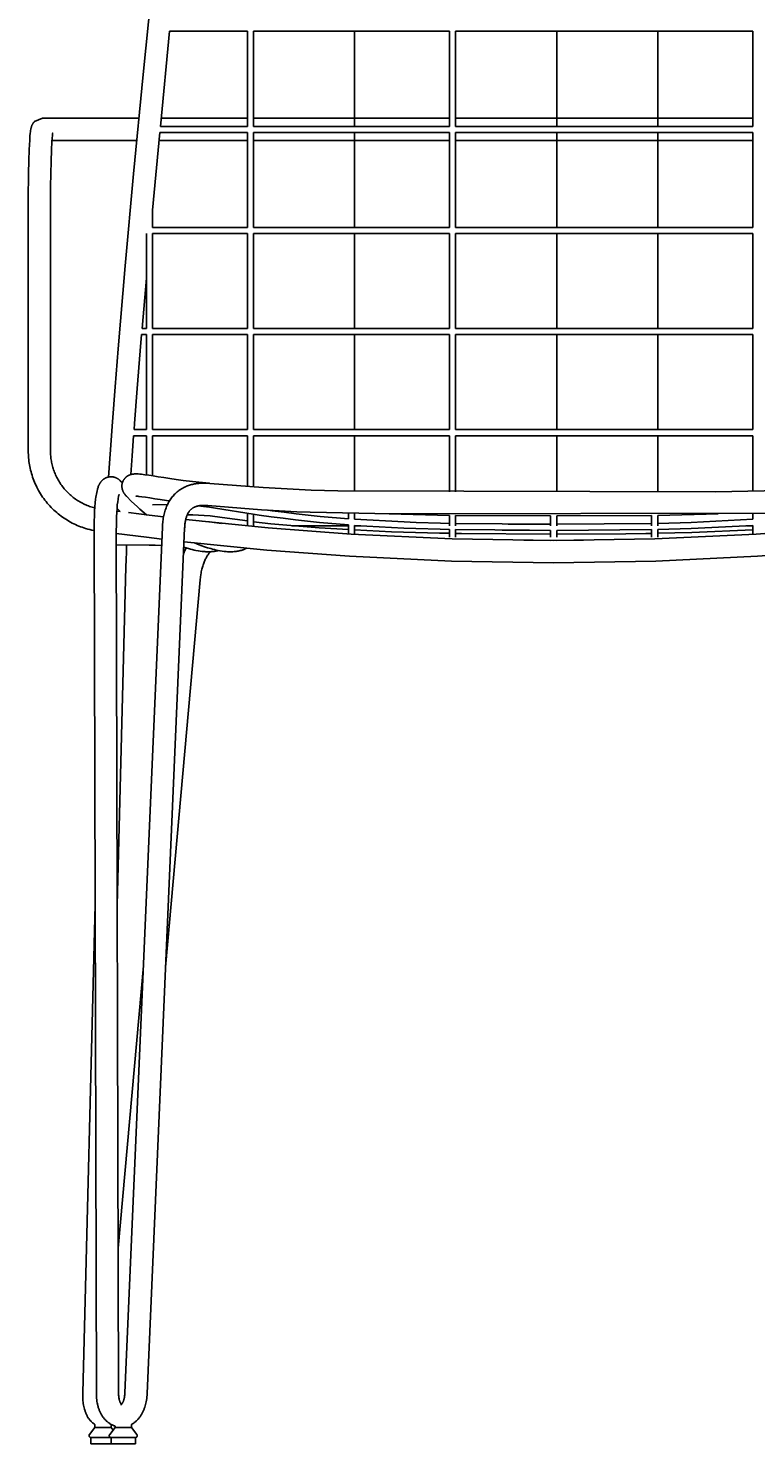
# Model space of a CAD drawing. Header units: centimetres. Extents: x 10373 to 15023, y -13038 to -10428.
# Tile 8 of 22: x 10373 to 10733, y -11532 to -10832. Entities that reach past the tile are written whole.
import ezdxf

# ---------------------------------------------------------------- set-up
doc = ezdxf.new("R2010")
doc.units = ezdxf.units.CM
doc.layers.add('CC-DIMENSION', color=251, linetype='Continuous')
doc.layers.add('Livello 1', color=250, linetype='Continuous')
doc.styles.add('Cassina', font='arial.ttf')
doc.dimstyles.new('ABACO custom interiors_ass', dxfattribs={"dimtxt": 3, "dimasz": 1, "dimexe": 1, "dimexo": 2, "dimgap": 0.5, "dimtad": 0, "dimdec": 1, "dimlfac": 0.1, "dimzin": 0, "dimdsep": 46, "dimtxsty": 'Cassina', "dimblk": 'NONE', "dimcen": 1, "dimclrd": 256, "dimclre": 256, "dimclrt": 7, "dimadec": 0, "dimazin": 0, "dimtfac": 1, "dimtdec": 1, "dimtofl": 0, "dimtmove": 1, "dimatfit": 2, "dimldrblk": 'OBLIQUE', "dimfxl": 1, "dimfxlon": 1, "dimtolj": 1, "dimtzin": 0, "dimarcsym": 1})

# ---------------------------------------------------------------- blocks, each defined once
blk = doc.blocks.new('*D114')
at = {"layer": 'CC-DIMENSION', "lineweight": -2, "transparency": 16777216}
for p, q in [((11014.99, -11061.51), (11054.99, -11061.51)), ((11034.99, -11061.51), (11034.99, -11171.7)), ((11034.99, -11532.47), (11034.99, -11422.29)), ((11014.99, -11532.47), (11054.99, -11532.47))]:
    blk.add_line(p, q, dxfattribs=at)
at = {"layer": 'Defpoints', "color": 0, "transparency": 16777216}
for p in [(10631.45, -11061.51), (11034.99, -11061.51), (10861.95, -11532.47)]:
    blk.add_point(p, dxfattribs=at)
at = {"layer": 'CC-DIMENSION', "color": 7, "transparency": 16777216, "char_height": 60, "attachment_point": 5, "rotation": 90, "style": 'Cassina'}
for s, insert in [("\\A1;[18.5'']", (11083.44, -11296.99)), ('\\A1;47.1', (10994.87, -11296.99))]:
    blk.add_mtext(s, dxfattribs=dict(at, insert=insert))
blk = doc.blocks.new('_None')
blk = doc.blocks.new('_Oblique')
at = {"color": 0, "linetype": 'ByBlock', "lineweight": -2}
blk.add_line((-0.5, -0.5), (0.5, 0.5), dxfattribs=at)

msp = doc.modelspace()

# ---------------------------------------------------------------- linework, layer by layer
at = {"layer": 'Livello 1'}
for points in [[(10412.62, -11054.39), (10413.41, -11043.05), (10414.59, -11027.12), (10415.93, -11009.76), (10417.44, -10991.05), (10420.94, -10949.94), (10425.05, -10904.46), (10429.75, -10855.25), (10435.01, -10802.99)], [(10442.92, -10833.97), (10438.32, -10880.97)], [(10481.45, -10833.97), (10442.92, -10833.97)], [(10481.45, -10833.97), (10481.45, -10880.97)], [(10581.45, -10833.97), (10484.45, -10833.97)], [(10484.45, -10833.97), (10484.45, -10880.97)], [(10534.45, -10833.97), (10534.45, -10880.97)], [(10581.45, -10833.97), (10581.45, -10880.97)], [(10731.45, -10833.97), (10584.45, -10833.97)], [(10584.45, -10833.97), (10584.45, -10880.97)], [(10634.45, -10833.97), (10634.45, -10880.97)], [(10684.45, -10833.97), (10684.45, -10880.97)], [(10731.45, -10833.97), (10731.45, -10880.97)], [(10372.95, -10916.97), (10373.06, -10904.18), (10373.2, -10897.94), (10373.4, -10892.34), (10373.65, -10887.73), (10373.79, -10885.88), (10373.94, -10884.29), (10374.02, -10883.62), (10374.1, -10882.99), (10374.2, -10882.39), (10374.26, -10882.1), (10374.33, -10881.79), (10374.39, -10881.55), (10374.46, -10881.31), (10374.53, -10881.08), (10374.61, -10880.84), (10374.69, -10880.64), (10374.77, -10880.43), (10374.87, -10880.23), (10374.92, -10880.13), (10374.97, -10880.03), (10375.02, -10879.93), (10375.07, -10879.84), (10375.13, -10879.74), (10375.19, -10879.65), (10375.25, -10879.56), (10375.31, -10879.46), (10375.37, -10879.37), (10375.43, -10879.29), (10375.5, -10879.2), (10375.56, -10879.11), (10375.63, -10879.03), (10375.7, -10878.94), (10375.77, -10878.86), (10375.85, -10878.78), (10375.92, -10878.7), (10376, -10878.62), (10379.96, -10876.97)], [(10390.57, -10876.97), (10379.96, -10876.97)], [(10414.9, -10876.97), (10390.57, -10876.97)], [(10427.65, -10876.97), (10414.9, -10876.97)], [(10481.45, -10876.97), (10438.7, -10876.97)], [(10581.45, -10876.97), (10484.45, -10876.97)], [(10731.45, -10876.97), (10584.45, -10876.97)], [(10385.04, -10884.31), (10385.04, -10884.31), (10385.04, -10884.31), (10385.04, -10884.31), (10385.04, -10884.31), (10385.04, -10884.31), (10385.04, -10884.31), (10385.04, -10884.31), (10385.04, -10884.31), (10385.04, -10884.31), (10385.04, -10884.31), (10385.04, -10884.31), (10385.02, -10884.39), (10384.98, -10884.64), (10384.93, -10885.02), (10384.87, -10885.5), (10384.75, -10886.8), (10384.62, -10888.46), (10384.39, -10892.82), (10384.2, -10898.25), (10384.06, -10904.37), (10383.98, -10910.74), (10383.95, -10916.97)], [(10438.03, -10883.97), (10434.45, -10922.35)], [(10481.45, -10883.97), (10438.03, -10883.97)], [(10481.45, -10880.97), (10438.32, -10880.97)], [(10481.45, -10883.97), (10481.45, -10930.97)], [(10581.45, -10880.97), (10484.45, -10880.97)], [(10581.45, -10883.97), (10484.45, -10883.97)], [(10484.45, -10883.97), (10484.45, -10930.97)], [(10534.45, -10883.97), (10534.45, -10930.97)], [(10581.45, -10883.97), (10581.45, -10930.97)], [(10731.45, -10880.97), (10584.45, -10880.97)], [(10731.45, -10883.97), (10584.45, -10883.97)], [(10584.45, -10883.97), (10584.45, -10930.97)], [(10634.45, -10883.97), (10634.45, -10930.97)], [(10684.45, -10883.97), (10684.45, -10930.97)], [(10731.45, -10883.97), (10731.45, -10930.97)], [(10390.57, -10887.97), (10384.66, -10887.97)], [(10414.9, -10887.97), (10390.57, -10887.97)], [(10426.6, -10887.97), (10414.9, -10887.97)], [(10481.45, -10887.97), (10437.65, -10887.97)], [(10581.45, -10887.97), (10484.45, -10887.97)], [(10731.45, -10887.97), (10584.45, -10887.97)], [(10372.95, -11041.55), (10372.95, -10916.97)], [(10383.95, -10916.97), (10383.95, -11041.55)], [(10434.45, -10922.35), (10434.45, -10930.97)], [(10431.45, -10933.97), (10431.45, -10980.97)], [(10481.45, -10930.97), (10434.45, -10930.97)], [(10481.45, -10933.97), (10434.45, -10933.97)], [(10434.45, -10933.97), (10434.45, -10980.97)], [(10481.45, -10933.97), (10481.45, -10980.97)], [(10581.45, -10930.97), (10484.45, -10930.97)], [(10581.45, -10933.97), (10484.45, -10933.97)], [(10484.45, -10933.97), (10484.45, -10980.97)], [(10534.45, -10933.97), (10534.45, -10980.97)], [(10581.45, -10933.97), (10581.45, -10980.97)], [(10731.45, -10930.97), (10584.45, -10930.97)], [(10731.45, -10933.97), (10584.45, -10933.97)], [(10584.45, -10933.97), (10584.45, -10980.97)], [(10634.45, -10933.97), (10634.45, -10980.97)], [(10684.45, -10933.97), (10684.45, -10980.97)], [(10731.45, -10933.97), (10731.45, -10980.97)], [(10431.45, -10955.97), (10429.31, -10980.97)], [(10431.45, -10980.97), (10429.31, -10980.97)], [(10481.45, -10980.97), (10434.45, -10980.97)], [(10581.45, -10980.97), (10484.45, -10980.97)], [(10731.45, -10980.97), (10584.45, -10980.97)], [(10429.06, -10983.97), (10428.4, -10991.95), (10426.9, -11010.62), (10425.55, -11027.95), (10425.33, -11030.97)], [(10431.45, -10983.97), (10429.06, -10983.97)], [(10431.45, -10983.97), (10431.45, -11030.97)], [(10481.45, -10983.97), (10434.45, -10983.97)], [(10434.45, -10983.97), (10434.45, -11030.97)], [(10481.45, -10983.97), (10481.45, -11030.97)], [(10581.45, -10983.97), (10484.45, -10983.97)], [(10484.45, -10983.97), (10484.45, -11030.97)], [(10534.45, -10983.97), (10534.45, -11030.97)], [(10581.45, -10983.97), (10581.45, -11030.97)], [(10731.45, -10983.97), (10584.45, -10983.97)], [(10584.45, -10983.97), (10584.45, -11030.97)], [(10634.45, -10983.97), (10634.45, -11030.97)], [(10684.45, -10983.97), (10684.45, -11030.97)], [(10731.45, -10983.97), (10731.45, -11030.97)], [(10431.45, -11030.97), (10425.33, -11030.97)], [(10481.45, -11030.97), (10434.45, -11030.97)], [(10581.45, -11030.97), (10484.45, -11030.97)], [(10731.45, -11030.97), (10584.45, -11030.97)], [(10425.1, -11033.97), (10424.38, -11043.84), (10423.73, -11053.17)], [(10431.45, -11033.97), (10425.1, -11033.97)], [(10431.45, -11033.97), (10431.45, -11053.35)], [(10481.45, -11033.97), (10434.45, -11033.97)], [(10434.45, -11033.97), (10434.45, -11053.81)], [(10481.45, -11033.97), (10481.45, -11059.06)], [(10581.45, -11033.97), (10484.45, -11033.97)], [(10484.45, -11033.97), (10484.45, -11059.28)], [(10534.45, -11033.97), (10534.45, -11061.46)], [(10581.45, -11033.97), (10581.45, -11061.72)], [(10731.45, -11033.97), (10584.45, -11033.97)], [(10584.45, -11033.97), (10584.45, -11061.71)], [(10634.45, -11033.97), (10634.45, -11061.66)], [(10684.45, -11033.97), (10684.45, -11061.72)], [(10731.45, -11033.97), (10731.45, -11061.46)], [(10405.52, -11080.85), (10404.46, -11080.64), (10403.41, -11080.39), (10402.37, -11080.12), (10401.33, -11079.82), (10400.48, -11079.56), (10399.63, -11079.27), (10398.79, -11078.96), (10397.96, -11078.63), (10397.13, -11078.29), (10396.31, -11077.92), (10395.5, -11077.54), (10394.7, -11077.14), (10393.89, -11076.71), (10393.08, -11076.26), (10392.28, -11075.79), (10391.49, -11075.3), (10390.71, -11074.8), (10389.95, -11074.27), (10389.2, -11073.73), (10388.46, -11073.17), (10387.72, -11072.59), (10387, -11071.98), (10386.29, -11071.36), (10385.59, -11070.73), (10384.91, -11070.07), (10384.25, -11069.4), (10383.6, -11068.72), (10382.97, -11068.02), (10382.35, -11067.31), (10381.75, -11066.58), (10381.17, -11065.84), (10380.61, -11065.08), (10380.06, -11064.31), (10379.53, -11063.53), (10379.03, -11062.74), (10378.54, -11061.93), (10378.07, -11061.13), (10377.63, -11060.32), (10377.2, -11059.49), (10376.8, -11058.66), (10376.41, -11057.82), (10376.04, -11056.97), (10375.7, -11056.11), (10375.37, -11055.24), (10375.07, -11054.4), (10374.8, -11053.55), (10374.54, -11052.69), (10374.3, -11051.83), (10374.08, -11050.96), (10373.88, -11050.09), (10373.69, -11049.21), (10373.53, -11048.33), (10373.4, -11047.49), (10373.28, -11046.65), (10373.18, -11045.8), (10373.1, -11044.95), (10373.03, -11044.1), (10372.99, -11043.25), (10372.96, -11042.4), (10372.95, -11041.55)], [(10383.95, -11041.55), (10383.96, -11042.17), (10383.98, -11042.78), (10384.01, -11043.4), (10384.06, -11044.02), (10384.12, -11044.63), (10384.19, -11045.25), (10384.27, -11045.86), (10384.37, -11046.47), (10384.49, -11047.1), (10384.62, -11047.74), (10384.77, -11048.37), (10384.93, -11049), (10385.1, -11049.63), (10385.29, -11050.25), (10385.49, -11050.87), (10385.71, -11051.48), (10385.94, -11052.1), (10386.19, -11052.73), (10386.46, -11053.34), (10386.74, -11053.95), (10387.04, -11054.56), (10387.34, -11055.16), (10387.67, -11055.74), (10388, -11056.33), (10388.36, -11056.91), (10388.72, -11057.49), (10389.11, -11058.05), (10389.5, -11058.61), (10389.91, -11059.16), (10390.33, -11059.7), (10390.77, -11060.22), (10391.21, -11060.74), (10391.67, -11061.25), (10392.14, -11061.74), (10392.62, -11062.23), (10393.12, -11062.7), (10393.62, -11063.16), (10394.14, -11063.61), (10394.66, -11064.05), (10395.2, -11064.48), (10395.73, -11064.88), (10396.28, -11065.27), (10396.83, -11065.65), (10397.39, -11066.02), (10397.96, -11066.37), (10398.54, -11066.72), (10399.13, -11067.04), (10399.72, -11067.36), (10400.3, -11067.64), (10400.89, -11067.92), (10401.48, -11068.18), (10402.08, -11068.43), (10402.69, -11068.67), (10403.3, -11068.89), (10403.91, -11069.1), (10404.53, -11069.3), (10405.19, -11069.49), (10405.86, -11069.67)], [(10421.59, -11063.94), (10421.31, -11063.64), (10421.17, -11063.48), (10421.02, -11063.31), (10420.88, -11063.14), (10420.73, -11062.95), (10420.58, -11062.76), (10420.44, -11062.55), (10420.29, -11062.32), (10420.21, -11062.2), (10420.14, -11062.07), (10420.06, -11061.93), (10419.99, -11061.79), (10419.92, -11061.65), (10419.85, -11061.5), (10419.76, -11061.31), (10419.69, -11061.12), (10419.61, -11060.92), (10419.58, -11060.81), (10419.54, -11060.71), (10419.51, -11060.6), (10419.48, -11060.49), (10419.45, -11060.38), (10419.43, -11060.26), (10419.4, -11060.15), (10419.38, -11060.03), (10419.36, -11059.91), (10419.34, -11059.78), (10419.31, -11059.57), (10419.29, -11059.37), (10419.28, -11059.16), (10419.27, -11058.95), (10419.27, -11058.81), (10419.28, -11058.67), (10419.29, -11058.54), (10419.3, -11058.4), (10419.31, -11058.26), (10419.33, -11058.13), (10419.35, -11057.99), (10419.37, -11057.85), (10419.4, -11057.71), (10419.43, -11057.58), (10419.46, -11057.44), (10419.5, -11057.31), (10419.54, -11057.17), (10419.58, -11057.04), (10419.63, -11056.91), (10419.67, -11056.77), (10419.73, -11056.64), (10419.78, -11056.52), (10419.84, -11056.39), (10419.9, -11056.26), (10419.97, -11056.14), (10420.04, -11056.01), (10420.11, -11055.89), (10420.18, -11055.78), (10420.25, -11055.66), (10420.33, -11055.54), (10420.41, -11055.43), (10420.5, -11055.32), (10420.58, -11055.21), (10420.67, -11055.11), (10420.76, -11055), (10420.85, -11054.9), (10420.99, -11054.76), (10421.08, -11054.67), (10421.17, -11054.58), (10421.26, -11054.5), (10421.36, -11054.42), (10421.45, -11054.34), (10421.55, -11054.27), (10421.64, -11054.19), (10421.74, -11054.12), (10421.84, -11054.05), (10421.93, -11053.99), (10422.03, -11053.92), (10422.13, -11053.86), (10422.23, -11053.81), (10422.33, -11053.75), (10422.42, -11053.69), (10422.52, -11053.64), (10422.7, -11053.55), (10422.88, -11053.47), (10423.05, -11053.4), (10423.23, -11053.33), (10423.4, -11053.27), (10423.56, -11053.22), (10423.73, -11053.17), (10423.89, -11053.12), (10424.02, -11053.09), (10424.16, -11053.06), (10424.42, -11053.01), (10424.67, -11052.96), (10424.91, -11052.93), (10425.13, -11052.9), (10425.35, -11052.89), (10425.57, -11052.87), (10425.78, -11052.86), (10426.09, -11052.85), (10426.4, -11052.85), (10426.86, -11052.86), (10427.32, -11052.89), (10428.12, -11052.94), (10428.9, -11053.02), (10430.65, -11053.24), (10432.61, -11053.53), (10434.81, -11053.87), (10437.27, -11054.25), (10439.98, -11054.68), (10442.95, -11055.13), (10446.18, -11055.6), (10449.66, -11056.07), (10457.37, -11056.99), (10462.62, -11057.51)], [(10405.52, -11081.52), (10405.57, -11076.14), (10405.65, -11073.67), (10405.75, -11071.34), (10405.89, -11069.16), (10406.07, -11067.15), (10406.27, -11065.28), (10406.39, -11064.43), (10406.52, -11063.57), (10406.65, -11062.79), (10406.81, -11062.01), (10406.97, -11061.27), (10407.16, -11060.55), (10407.26, -11060.2), (10407.37, -11059.84), (10407.48, -11059.5), (10407.61, -11059.15), (10407.76, -11058.78), (10407.84, -11058.6), (10407.92, -11058.42), (10408.01, -11058.23), (10408.1, -11058.05), (10408.19, -11057.87), (10408.29, -11057.7), (10408.42, -11057.49), (10408.55, -11057.28), (10408.68, -11057.08), (10408.83, -11056.88), (10408.92, -11056.77), (10409, -11056.66), (10409.09, -11056.55), (10409.19, -11056.44), (10409.28, -11056.33), (10409.38, -11056.23), (10409.49, -11056.12), (10409.59, -11056.02), (10409.69, -11055.93), (10409.78, -11055.84), (10409.88, -11055.76), (10409.98, -11055.68), (10410.08, -11055.6), (10410.18, -11055.52), (10410.28, -11055.44), (10410.39, -11055.37), (10410.5, -11055.29), (10410.62, -11055.21), (10410.74, -11055.14), (10410.86, -11055.07), (10410.99, -11055), (10411.11, -11054.93), (10411.24, -11054.87), (10411.37, -11054.81), (10411.5, -11054.75), (10411.63, -11054.7), (10411.76, -11054.65), (10411.89, -11054.6), (10412.03, -11054.55), (10412.16, -11054.51), (10412.3, -11054.47), (10412.44, -11054.44), (10412.59, -11054.4), (10412.76, -11054.37), (10412.92, -11054.34), (10413.08, -11054.31), (10413.24, -11054.29), (10413.41, -11054.28), (10413.57, -11054.27), (10413.74, -11054.26), (10413.9, -11054.26), (10414.07, -11054.26), (10414.23, -11054.27), (10414.4, -11054.28), (10414.56, -11054.3), (10414.72, -11054.32), (10414.89, -11054.34), (10415.05, -11054.37)], [(10415.05, -11054.37), (10415.2, -11054.4), (10415.35, -11054.44), (10415.49, -11054.47), (10415.64, -11054.52), (10415.79, -11054.56), (10415.93, -11054.61), (10416.08, -11054.66), (10416.22, -11054.72), (10416.4, -11054.8), (10416.59, -11054.89), (10416.76, -11054.98), (10416.93, -11055.07), (10417.1, -11055.17), (10417.26, -11055.27), (10417.42, -11055.37), (10417.57, -11055.48), (10417.7, -11055.57), (10417.82, -11055.67), (10417.94, -11055.76), (10418.05, -11055.86), (10418.16, -11055.96), (10418.26, -11056.06), (10418.36, -11056.15), (10418.46, -11056.25)], [(10418.46, -11056.25), (10419.5, -11057.3)], [(10449.13, -11060.02), (10449.39, -11059.88), (10449.86, -11059.63), (10450.34, -11059.4), (10450.82, -11059.17), (10451.32, -11058.97), (10451.8, -11058.78), (10452.29, -11058.6), (10452.78, -11058.44), (10453.28, -11058.29), (10453.77, -11058.15), (10454.26, -11058.03), (10454.75, -11057.92), (10455.24, -11057.82), (10455.73, -11057.74), (10456.22, -11057.66), (10456.71, -11057.59), (10457.2, -11057.54), (10457.68, -11057.49), (10458.16, -11057.46), (10458.64, -11057.43), (10459.12, -11057.41), (10460.06, -11057.4), (10460.99, -11057.42), (10461.92, -11057.46), (10462.85, -11057.53)], [(10462.85, -11057.53), (10489.15, -11059.61), (10512.89, -11060.86), (10526.12, -11061.28), (10713.22, -11061.68), (10753.01, -11060.86), (10759.62, -11060.58), (10776.75, -11059.61), (10803.05, -11057.53)], [(10417.9, -11063.05), (10417.9, -11063.05), (10417.9, -11063.05), (10417.9, -11063.05), (10417.9, -11063.05), (10417.9, -11063.05), (10417.9, -11063.05), (10417.9, -11063.05), (10417.9, -11063.05), (10417.9, -11063.05), (10417.9, -11063.05), (10417.9, -11063.05), (10417.9, -11063.05), (10417.9, -11063.05), (10417.9, -11063.05), (10417.9, -11063.05), (10417.9, -11063.05), (10417.9, -11063.05), (10417.9, -11063.05), (10417.9, -11063.05), (10417.9, -11063.05), (10417.9, -11063.05), (10417.9, -11063.05), (10417.9, -11063.05), (10417.9, -11063.05), (10417.9, -11063.05), (10417.9, -11063.05), (10417.9, -11063.05), (10417.9, -11063.05), (10417.9, -11063.05), (10417.9, -11063.06), (10417.89, -11063.07), (10417.88, -11063.08), (10417.85, -11063.18), (10417.82, -11063.28), (10417.79, -11063.38), (10417.76, -11063.48), (10417.66, -11063.87), (10417.57, -11064.26), (10417.47, -11064.79), (10417.38, -11065.33), (10417.19, -11066.66), (10417.01, -11068.22), (10416.86, -11069.98), (10416.74, -11071.95), (10416.64, -11074.09), (10416.57, -11076.4), (10416.53, -11078.87), (10416.52, -11080.4), (10416.52, -11081.49)], [(10431.38, -11073.08), (10428.2, -11070.31), (10426.78, -11069.01), (10424.11, -11066.47), (10421.59, -11063.94)], [(10426.3, -11063.85), (10426.25, -11063.85), (10426.2, -11063.85), (10426.2, -11063.85)], [(10442.81, -11066.23), (10441.33, -11066.01), (10438.3, -11065.55), (10435.55, -11065.12), (10433.11, -11064.73), (10430.97, -11064.4), (10429.16, -11064.14), (10427.71, -11063.96), (10427.19, -11063.91), (10426.67, -11063.87), (10426.49, -11063.86), (10426.3, -11063.85)], [(10439.33, -11079.23), (10439.37, -11078.47), (10439.42, -11077.72), (10439.49, -11076.96), (10439.58, -11076.21), (10439.67, -11075.5), (10439.78, -11074.8), (10439.91, -11074.1), (10440.05, -11073.4), (10440.2, -11072.74), (10440.36, -11072.08), (10440.55, -11071.43), (10440.75, -11070.79), (10440.95, -11070.18), (10441.18, -11069.57), (10441.42, -11068.98), (10441.67, -11068.39), (10441.94, -11067.82), (10442.22, -11067.27), (10442.52, -11066.73), (10442.83, -11066.19), (10443.15, -11065.68), (10443.49, -11065.19), (10443.84, -11064.7), (10444.21, -11064.23), (10444.58, -11063.78), (10444.97, -11063.34), (10445.37, -11062.92), (10445.79, -11062.51), (10446.21, -11062.13), (10446.64, -11061.76), (10447.08, -11061.4), (10447.53, -11061.06), (10447.92, -11060.79), (10448.32, -11060.52), (10448.72, -11060.27), (10449.13, -11060.02)], [(10416.78, -11071.25), (10418.5, -11071.47)], [(10418.5, -11071.47), (10416.86, -11070.01)], [(10422.51, -11071.97), (10432.85, -11073.26)], [(10432.85, -11073.26), (10439.9, -11074.13)], [(10441.84, -11068.03), (10434.45, -11068.14)], [(10461.87, -11068.49), (10461.27, -11068.44), (10460.66, -11068.41), (10460.06, -11068.4), (10459.45, -11068.41), (10459.17, -11068.42), (10458.89, -11068.43), (10458.61, -11068.46), (10458.33, -11068.48), (10458.06, -11068.51), (10457.8, -11068.55), (10457.54, -11068.59), (10457.28, -11068.63), (10457.04, -11068.68), (10456.8, -11068.73), (10456.56, -11068.79), (10456.32, -11068.86), (10456.1, -11068.92), (10455.89, -11069), (10455.67, -11069.07), (10455.46, -11069.15), (10455.26, -11069.24), (10455.07, -11069.33), (10454.88, -11069.42), (10454.69, -11069.52), (10454.59, -11069.57), (10454.44, -11069.66), (10454.29, -11069.76), (10454.14, -11069.86), (10454, -11069.96), (10453.84, -11070.08), (10453.68, -11070.21), (10453.52, -11070.34), (10453.37, -11070.48), (10453.21, -11070.64), (10453.06, -11070.79), (10452.92, -11070.96), (10452.78, -11071.12), (10452.63, -11071.32), (10452.49, -11071.52), (10452.35, -11071.72), (10452.22, -11071.92), (10452.08, -11072.17), (10451.94, -11072.42), (10451.81, -11072.67), (10451.69, -11072.93), (10451.56, -11073.24), (10451.43, -11073.55), (10451.32, -11073.86), (10451.21, -11074.18), (10451.09, -11074.56), (10450.99, -11074.94), (10450.89, -11075.33), (10450.8, -11075.71), (10450.71, -11076.17), (10450.63, -11076.63), (10450.56, -11077.09), (10450.5, -11077.55), (10450.44, -11078.09), (10450.39, -11078.63), (10450.35, -11079.17), (10450.32, -11079.71)], [(10481.45, -11076.14), (10468.91, -11074.35), (10462.9, -11073.64), (10460.07, -11073.38), (10457.23, -11073.19), (10454.44, -11073.08), (10451.65, -11073.03)], [(10531.45, -11078.09), (10517.07, -11076.82), (10505.14, -11075.53), (10499.16, -11074.81), (10493.18, -11074.03), (10487.21, -11073.19), (10484.21, -11072.73), (10465.53, -11069.74), (10462.57, -11069.34), (10459.59, -11068.98), (10456.9, -11068.71)], [(10804.04, -11068.49), (10777.48, -11070.58), (10753.44, -11071.85), (10740.06, -11072.28), (10552.62, -11072.68), (10512.46, -11071.85), (10505.78, -11071.57), (10488.42, -11070.58), (10461.87, -11068.49)], [(10481.45, -11078.29), (10481.45, -11072.29)], [(10484.45, -11078.33), (10484.45, -11072.77)], [(10531.45, -11075.08), (10517.37, -11073.84), (10505.48, -11072.55), (10499.53, -11071.84), (10493.59, -11071.06), (10491.59, -11070.79)], [(10531.45, -11075.08), (10531.45, -11072.41)], [(10534.45, -11075.3), (10534.45, -11072.46)], [(10581.45, -11073.38), (10551.57, -11072.67)], [(10581.45, -11078.57), (10581.45, -11073.38)], [(10584.45, -11078.57), (10584.45, -11073.42)], [(10631.45, -11073.65), (10584.45, -11073.42)], [(10631.45, -11078.59), (10631.45, -11073.65)], [(10681.45, -11073.42), (10634.45, -11073.65)], [(10634.45, -11078.59), (10634.45, -11073.65)], [(10681.45, -11078.57), (10681.45, -11073.42)], [(10714.33, -11072.67), (10684.45, -11073.38)], [(10684.45, -11078.57), (10684.45, -11073.38)], [(10731.45, -11075.3), (10731.45, -11072.46)], [(10420.77, -11507.24), (10439.33, -11079.23)], [(10450.32, -11079.71), (10431.76, -11507.71)], [(10450.87, -11075.41), (10491.73, -11079.54), (10532.69, -11082.62), (10582.8, -11084.98), (10632.95, -11085.77), (10683.11, -11084.98), (10733.22, -11082.62), (10774.17, -11079.54), (10815.04, -11075.41)], [(10468.57, -11077.33), (10462.6, -11076.62), (10458.85, -11076.3)], [(10531.45, -11080.4), (10516.84, -11079.46), (10510.89, -11079.04), (10504.94, -11078.58), (10493.05, -11077.53), (10484.45, -11076.54)], [(10503.33, -11078.46), (10503.51, -11078.46)], [(10503.35, -11078.46), (10531.45, -11078.5)], [(10531.45, -11082.55), (10531.45, -11078.09)], [(10581.45, -11077.35), (10576.89, -11077.24), (10564.94, -11076.85), (10558.99, -11076.62), (10534.45, -11075.3)], [(10534.45, -11082.73), (10534.45, -11078.31)], [(10581.45, -11080.35), (10576.81, -11080.24), (10564.83, -11079.85), (10558.87, -11079.61), (10534.45, -11078.31)], [(10534.45, -11078.51), (10537.55, -11078.51)], [(10581.45, -11082.22), (10581.32, -11082.22), (10576.43, -11082.14), (10552.64, -11081.52), (10534.45, -11080.57)], [(10581.45, -11084.07), (10581.45, -11080.35)], [(10631.45, -11077.77), (10621.05, -11077.71), (10610.41, -11077.63), (10607.43, -11077.6), (10584.45, -11077.41)], [(10584.45, -11084.07), (10584.45, -11080.41)], [(10631.45, -11080.77), (10621.03, -11080.71), (10610.38, -11080.63), (10607.41, -11080.6), (10603.84, -11080.58), (10584.45, -11080.41)], [(10631.45, -11084.09), (10631.45, -11080.77)], [(10681.45, -11077.41), (10634.45, -11077.77)], [(10681.45, -11080.41), (10634.45, -11080.77)], [(10634.45, -11084.09), (10634.45, -11080.77)], [(10681.45, -11084.07), (10681.45, -11080.41)], [(10731.45, -11075.3), (10700.96, -11076.85), (10684.45, -11077.35)], [(10731.45, -11078.31), (10701.08, -11079.85), (10684.45, -11080.35)], [(10684.45, -11084.07), (10684.45, -11080.35)], [(10731.45, -11080.57), (10701.37, -11081.91), (10684.59, -11082.22), (10684.45, -11082.22)], [(10728.35, -11078.51), (10731.45, -11078.51)], [(10731.45, -11082.73), (10731.45, -11078.31)], [(10405.52, -11081.52), (10406.64, -11507.49)], [(10416.52, -11081.49), (10417.64, -11507.46)], [(10431.48, -11084.18), (10416.52, -11082.31)], [(10438.94, -11088.24), (10435.81, -11088.17), (10432.75, -11088.12), (10416.53, -11087.97)], [(10421.64, -11087.99), (10421.48, -11091.39), (10421.33, -11095.35), (10421.23, -11098.83)], [(10439.08, -11085.11), (10431.48, -11084.18)], [(10815.88, -11086.39), (10774.94, -11090.51), (10733.91, -11093.6), (10683.46, -11095.97), (10632.95, -11096.77), (10582.45, -11095.97), (10532, -11093.6), (10490.97, -11090.51), (10450.03, -11086.39)], [(10473.73, -11091.35), (10473, -11091.36), (10472.27, -11091.35), (10471.54, -11091.32), (10470.81, -11091.27), (10469.85, -11091.17), (10468.88, -11091.05), (10467.91, -11090.9), (10466.95, -11090.72), (10466.01, -11090.52), (10465.08, -11090.3), (10464.15, -11090.06), (10463.22, -11089.81), (10461.71, -11089.36), (10460.21, -11088.87), (10458.36, -11088.21), (10456.76, -11087.6), (10455.18, -11086.96)], [(10631.45, -11082.73), (10587.27, -11082.31), (10584.45, -11082.27)], [(10631.45, -11085.73), (10618.23, -11085.7)], [(10631.45, -11085.77), (10631.45, -11085.73)], [(10681.45, -11082.27), (10678.63, -11082.31), (10668.67, -11082.48), (10634.45, -11082.73)], [(10647.68, -11085.7), (10634.45, -11085.73)], [(10634.45, -11085.77), (10634.45, -11085.73)], [(10449.77, -11092.36), (10450.06, -11091.65), (10450.31, -11091.1), (10450.56, -11090.56), (10450.82, -11090.01), (10451.1, -11089.48)], [(10467.04, -11090.74), (10466.64, -11090.84), (10466.23, -11090.93), (10465.82, -11091.01), (10465.42, -11091.08), (10465.01, -11091.15), (10464.6, -11091.2), (10464.19, -11091.25), (10463.79, -11091.29), (10463.29, -11091.32), (10462.79, -11091.34), (10462.29, -11091.36), (10461.8, -11091.36), (10461.3, -11091.35), (10460.8, -11091.33), (10460.31, -11091.3), (10459.81, -11091.27), (10458.94, -11091.18), (10458.07, -11091.07), (10457.19, -11090.94), (10455.95, -11090.72), (10455.01, -11090.52), (10454.08, -11090.3), (10453.15, -11090.06), (10452.22, -11089.81), (10450.42, -11089.27), (10449.91, -11089.1)], [(10463.13, -11091.33), (10462.98, -11091.5), (10462.82, -11091.67), (10462.67, -11091.84), (10462.52, -11092.02), (10462.31, -11092.28), (10462.11, -11092.55), (10461.91, -11092.82), (10461.72, -11093.1), (10461.51, -11093.43), (10461.3, -11093.77), (10461.1, -11094.11), (10460.91, -11094.45), (10460.71, -11094.83), (10460.53, -11095.21), (10460.35, -11095.6), (10460.17, -11095.99), (10459.98, -11096.46), (10459.79, -11096.94), (10459.62, -11097.42), (10459.46, -11097.9), (10459.29, -11098.42), (10459.14, -11098.94), (10459, -11099.46), (10458.87, -11099.98), (10458.72, -11100.62), (10458.59, -11101.27), (10458.47, -11101.92), (10458.36, -11102.57), (10458.17, -11103.92), (10458.03, -11105.27)], [(10481.03, -11089.61), (10480.6, -11089.81), (10480.36, -11089.93), (10480.11, -11090.03), (10479.86, -11090.14), (10479.61, -11090.23), (10479.35, -11090.33), (10479.1, -11090.42), (10478.84, -11090.5), (10478.34, -11090.65), (10477.83, -11090.79), (10477.33, -11090.91), (10476.82, -11091.01), (10476.31, -11091.1), (10475.8, -11091.18), (10475.29, -11091.24), (10474.79, -11091.29), (10474.26, -11091.32), (10473.73, -11091.35)], [(10421.23, -11098.83), (10417, -11266.06)], [(10458.03, -11105.27), (10440.9, -11296.87)], [(10399.91, -11507.34), (10406, -11265.94)], [(10417.45, -11435.73), (10429.93, -11296.14)], [(10405.95, -11522.99), (10405.72, -11522.84), (10405.48, -11522.69), (10405.26, -11522.53), (10405.04, -11522.36), (10404.78, -11522.16), (10404.53, -11521.94), (10404.29, -11521.72), (10404.06, -11521.49), (10403.83, -11521.25), (10403.61, -11521.01), (10403.4, -11520.76), (10403.2, -11520.5), (10403.01, -11520.25), (10402.83, -11519.99), (10402.65, -11519.73), (10402.48, -11519.46), (10402.32, -11519.19), (10402.16, -11518.91), (10402.01, -11518.63), (10401.87, -11518.34), (10401.73, -11518.06), (10401.6, -11517.77), (10401.47, -11517.47), (10401.35, -11517.17), (10401.24, -11516.87), (10401.13, -11516.57), (10401.02, -11516.27), (10400.92, -11515.96), (10400.74, -11515.32), (10400.57, -11514.66), (10400.43, -11514.01), (10400.3, -11513.34), (10400.19, -11512.63), (10400.1, -11511.91), (10400.02, -11511.2), (10399.96, -11510.47), (10399.92, -11509.69), (10399.9, -11508.9), (10399.89, -11508.12), (10399.91, -11507.34)], [(10415.95, -11523.77), (10415.66, -11523.67), (10415.36, -11523.57), (10415.07, -11523.46), (10414.79, -11523.33), (10414.5, -11523.21), (10414.22, -11523.07), (10413.95, -11522.92), (10413.68, -11522.77), (10413.38, -11522.59), (10413.1, -11522.4), (10412.81, -11522.21), (10412.54, -11522.01), (10412.27, -11521.79), (10412, -11521.57), (10411.74, -11521.34), (10411.49, -11521.11), (10411.25, -11520.87), (10411.01, -11520.62), (10410.78, -11520.37), (10410.56, -11520.11), (10410.34, -11519.84), (10410.13, -11519.57), (10409.92, -11519.29), (10409.72, -11519.01), (10409.53, -11518.72), (10409.35, -11518.42), (10409.17, -11518.12), (10408.99, -11517.82), (10408.83, -11517.51), (10408.67, -11517.19), (10408.52, -11516.87), (10408.37, -11516.55), (10408.23, -11516.22), (10408.09, -11515.89), (10407.96, -11515.55), (10407.84, -11515.2), (10407.72, -11514.86), (10407.61, -11514.51), (10407.51, -11514.16), (10407.41, -11513.8), (10407.32, -11513.43), (10407.23, -11513.06), (10407.15, -11512.69), (10407.07, -11512.31), (10406.94, -11511.55), (10406.84, -11510.78), (10406.75, -11509.96), (10406.69, -11509.14), (10406.65, -11508.32), (10406.64, -11507.49)], [(10417.64, -11507.46), (10417.65, -11507.96), (10417.67, -11508.46), (10417.7, -11508.95), (10417.75, -11509.44), (10417.81, -11509.84), (10417.88, -11510.23), (10417.91, -11510.43), (10417.96, -11510.62), (10418, -11510.8), (10418.05, -11510.99), (10418.09, -11511.14), (10418.13, -11511.29), (10418.18, -11511.44), (10418.23, -11511.58), (10418.27, -11511.72), (10418.33, -11511.85), (10418.38, -11511.98), (10418.43, -11512.11), (10418.48, -11512.21), (10418.53, -11512.31), (10418.58, -11512.41), (10418.63, -11512.5), (10418.68, -11512.59), (10418.72, -11512.67), (10418.77, -11512.75), (10418.82, -11512.82), (10418.86, -11512.88), (10418.91, -11512.95), (10418.96, -11513.01), (10419.01, -11513.07)], [(10420.25, -11510.66), (10420.35, -11510.31), (10420.43, -11509.95), (10420.51, -11509.59), (10420.57, -11509.22), (10420.64, -11508.73), (10420.7, -11508.24), (10420.74, -11507.74), (10420.77, -11507.24)], [(10431.76, -11507.71), (10431.71, -11508.54), (10431.64, -11509.36), (10431.55, -11510.18), (10431.43, -11511), (10431.31, -11511.69), (10431.16, -11512.38), (10431, -11513.06), (10430.81, -11513.73), (10430.62, -11514.35), (10430.51, -11514.7), (10430.38, -11515.05), (10430.26, -11515.39), (10430.12, -11515.73), (10429.98, -11516.06), (10429.83, -11516.39), (10429.68, -11516.72), (10429.52, -11517.04), (10429.36, -11517.35), (10429.19, -11517.66), (10429.01, -11517.96), (10428.83, -11518.26), (10428.64, -11518.56), (10428.45, -11518.84), (10428.25, -11519.13), (10428.05, -11519.41), (10427.83, -11519.68), (10427.62, -11519.94), (10427.39, -11520.2), (10427.16, -11520.46), (10426.93, -11520.71), (10426.69, -11520.95), (10426.44, -11521.18), (10426.19, -11521.41), (10425.93, -11521.63), (10425.66, -11521.85), (10425.39, -11522.05), (10425.11, -11522.25), (10424.83, -11522.44), (10424.54, -11522.62), (10424.25, -11522.8), (10423.95, -11522.96)], [(10418.77, -11513.26), (10418.77, -11513.26), (10418.77, -11513.26), (10418.77, -11513.26), (10418.77, -11513.26), (10418.77, -11513.26), (10418.77, -11513.26), (10418.77, -11513.26), (10418.77, -11513.26), (10418.77, -11513.26), (10418.77, -11513.26), (10418.77, -11513.26), (10418.77, -11513.26), (10418.77, -11513.26), (10418.78, -11513.25), (10418.79, -11513.25), (10418.8, -11513.24), (10418.81, -11513.23), (10418.83, -11513.22), (10418.85, -11513.21), (10418.87, -11513.19), (10418.89, -11513.18), (10418.92, -11513.16), (10418.95, -11513.13), (10418.98, -11513.1), (10419.01, -11513.07), (10419.05, -11513.03), (10419.09, -11512.99), (10419.14, -11512.94), (10419.18, -11512.88), (10419.23, -11512.83), (10419.28, -11512.76), (10419.33, -11512.69), (10419.38, -11512.62), (10419.44, -11512.54), (10419.49, -11512.45), (10419.55, -11512.36), (10419.6, -11512.26), (10419.66, -11512.16), (10419.72, -11512.05), (10419.77, -11511.94), (10419.83, -11511.81), (10419.89, -11511.68), (10419.95, -11511.54), (10420.01, -11511.39), (10420.06, -11511.25), (10420.11, -11511.1), (10420.17, -11510.94), (10420.25, -11510.66)], [(10403.25, -11527.85), (10403.23, -11527.87), (10403.21, -11527.9), (10403.2, -11527.93), (10403.18, -11527.95), (10403.16, -11527.98), (10403.15, -11528.01), (10403.13, -11528.04), (10403.12, -11528.07), (10403.11, -11528.1), (10403.1, -11528.13), (10403.08, -11528.16), (10403.08, -11528.19), (10403.07, -11528.22), (10403.06, -11528.25), (10403.05, -11528.28), (10403.05, -11528.31), (10403.04, -11528.33), (10403.04, -11528.35), (10403.04, -11528.37), (10403.04, -11528.39), (10403.04, -11528.41), (10403.03, -11528.43), (10403.03, -11528.45), (10403.03, -11528.46), (10403.03, -11528.48), (10403.03, -11528.5), (10403.03, -11528.52), (10403.04, -11528.54), (10403.04, -11528.56), (10403.04, -11528.58), (10403.04, -11528.6), (10403.04, -11528.62), (10403.05, -11528.64), (10403.05, -11528.65), (10403.05, -11528.67), (10403.06, -11528.69), (10403.06, -11528.71), (10403.07, -11528.73), (10403.07, -11528.75), (10403.08, -11528.77), (10403.08, -11528.78), (10403.09, -11528.8), (10403.1, -11528.82), (10403.1, -11528.84), (10403.11, -11528.86), (10403.12, -11528.87), (10403.12, -11528.89), (10403.13, -11528.91), (10403.15, -11528.94), (10403.16, -11528.97), (10403.18, -11528.99), (10403.2, -11529.02), (10403.22, -11529.05), (10403.24, -11529.08), (10403.26, -11529.1), (10403.28, -11529.13), (10403.3, -11529.16), (10403.33, -11529.18), (10403.35, -11529.21), (10403.37, -11529.22), (10403.38, -11529.23), (10403.39, -11529.24), (10403.41, -11529.25), (10403.42, -11529.26), (10403.43, -11529.27), (10403.45, -11529.28), (10403.46, -11529.29), (10403.48, -11529.3), (10403.49, -11529.31), (10403.51, -11529.32), (10403.52, -11529.33), (10403.54, -11529.34), (10403.55, -11529.35), (10403.57, -11529.36), (10403.58, -11529.37), (10403.6, -11529.37), (10403.61, -11529.38), (10403.63, -11529.39), (10403.65, -11529.4), (10403.68, -11529.41), (10403.71, -11529.42), (10403.74, -11529.43), (10403.78, -11529.44), (10403.81, -11529.45), (10403.84, -11529.46), (10403.88, -11529.46), (10403.91, -11529.47), (10403.94, -11529.47), (10403.98, -11529.47), (10404.01, -11529.47)], [(10403.25, -11527.85), (10405.95, -11524.47)], [(10405.95, -11522.99), (10405.95, -11524.47)], [(10413.95, -11524.47), (10405.95, -11524.47)], [(10413.25, -11527.85), (10413.23, -11527.87), (10413.21, -11527.9), (10413.2, -11527.93), (10413.18, -11527.95), (10413.16, -11527.98), (10413.15, -11528.01), (10413.13, -11528.04), (10413.12, -11528.07), (10413.11, -11528.1), (10413.1, -11528.13), (10413.08, -11528.16), (10413.08, -11528.19), (10413.07, -11528.22), (10413.06, -11528.25), (10413.05, -11528.28), (10413.05, -11528.31), (10413.04, -11528.33), (10413.04, -11528.35), (10413.04, -11528.37), (10413.04, -11528.39), (10413.04, -11528.41), (10413.03, -11528.43), (10413.03, -11528.45), (10413.03, -11528.46), (10413.03, -11528.48), (10413.03, -11528.5), (10413.03, -11528.52), (10413.04, -11528.54), (10413.04, -11528.56), (10413.04, -11528.58), (10413.04, -11528.6), (10413.04, -11528.62), (10413.05, -11528.64), (10413.05, -11528.65), (10413.05, -11528.67), (10413.06, -11528.69), (10413.06, -11528.71), (10413.07, -11528.73), (10413.07, -11528.75), (10413.08, -11528.77), (10413.08, -11528.78), (10413.09, -11528.8), (10413.1, -11528.82), (10413.1, -11528.84), (10413.11, -11528.86), (10413.12, -11528.87), (10413.12, -11528.89), (10413.13, -11528.91), (10413.15, -11528.94), (10413.16, -11528.97), (10413.18, -11528.99), (10413.2, -11529.02), (10413.22, -11529.05), (10413.24, -11529.08), (10413.26, -11529.1), (10413.28, -11529.13), (10413.3, -11529.16), (10413.33, -11529.18), (10413.35, -11529.21), (10413.37, -11529.22), (10413.38, -11529.23), (10413.39, -11529.24), (10413.41, -11529.25), (10413.42, -11529.26), (10413.43, -11529.27), (10413.45, -11529.28), (10413.46, -11529.29), (10413.48, -11529.3), (10413.49, -11529.31), (10413.51, -11529.32), (10413.52, -11529.33), (10413.54, -11529.34), (10413.55, -11529.35), (10413.57, -11529.36), (10413.58, -11529.37), (10413.6, -11529.37), (10413.61, -11529.38), (10413.63, -11529.39), (10413.65, -11529.4), (10413.68, -11529.41), (10413.71, -11529.42), (10413.74, -11529.43), (10413.78, -11529.44), (10413.81, -11529.45), (10413.84, -11529.46), (10413.88, -11529.46), (10413.91, -11529.47), (10413.94, -11529.47), (10413.98, -11529.47), (10414.01, -11529.47)], [(10413.25, -11527.85), (10415.95, -11524.47)], [(10414.44, -11523.18), (10414.2, -11523.3), (10413.95, -11523.42)], [(10413.95, -11523.42), (10413.95, -11524.47)], [(10413.95, -11524.47), (10413.95, -11524.47)], [(10414.95, -11525.72), (10413.95, -11524.47)], [(10415.95, -11523.77), (10415.95, -11524.47)], [(10423.95, -11524.47), (10415.95, -11524.47)], [(10423.95, -11522.96), (10423.95, -11524.47)], [(10423.95, -11524.47), (10423.95, -11524.47)], [(10426.65, -11527.85), (10423.95, -11524.47)], [(10426.65, -11527.85), (10426.67, -11527.88), (10426.69, -11527.9), (10426.71, -11527.93), (10426.73, -11527.96), (10426.75, -11527.99), (10426.76, -11528.02), (10426.78, -11528.05), (10426.79, -11528.08), (10426.8, -11528.1), (10426.81, -11528.11), (10426.81, -11528.13), (10426.82, -11528.15), (10426.82, -11528.16), (10426.83, -11528.18), (10426.83, -11528.2), (10426.84, -11528.22), (10426.84, -11528.23), (10426.85, -11528.25), (10426.85, -11528.27), (10426.85, -11528.28), (10426.86, -11528.3), (10426.86, -11528.32), (10426.86, -11528.34), (10426.87, -11528.35), (10426.87, -11528.37), (10426.87, -11528.39), (10426.87, -11528.41), (10426.87, -11528.43), (10426.87, -11528.44), (10426.87, -11528.46), (10426.87, -11528.48), (10426.87, -11528.5), (10426.87, -11528.51), (10426.87, -11528.53), (10426.87, -11528.55), (10426.87, -11528.57), (10426.87, -11528.58), (10426.86, -11528.6), (10426.86, -11528.62), (10426.86, -11528.64), (10426.85, -11528.67), (10426.85, -11528.7), (10426.84, -11528.74), (10426.83, -11528.77), (10426.82, -11528.8), (10426.81, -11528.83), (10426.79, -11528.87), (10426.78, -11528.9), (10426.76, -11528.93), (10426.75, -11528.96), (10426.73, -11528.98), (10426.71, -11529.01), (10426.7, -11529.04), (10426.68, -11529.07), (10426.65, -11529.1), (10426.63, -11529.12), (10426.62, -11529.14), (10426.61, -11529.15), (10426.6, -11529.16), (10426.59, -11529.18), (10426.57, -11529.19), (10426.56, -11529.2), (10426.55, -11529.21), (10426.53, -11529.22), (10426.52, -11529.24), (10426.51, -11529.25), (10426.49, -11529.26), (10426.48, -11529.27), (10426.46, -11529.28), (10426.45, -11529.29), (10426.44, -11529.3), (10426.42, -11529.31), (10426.41, -11529.32), (10426.39, -11529.33), (10426.38, -11529.34), (10426.36, -11529.35), (10426.34, -11529.36), (10426.33, -11529.36), (10426.31, -11529.37), (10426.3, -11529.38), (10426.28, -11529.39), (10426.26, -11529.39), (10426.25, -11529.4), (10426.23, -11529.41), (10426.22, -11529.41), (10426.2, -11529.42), (10426.18, -11529.42), (10426.17, -11529.43), (10426.13, -11529.44), (10426.1, -11529.45), (10426.06, -11529.46), (10426.03, -11529.46), (10426, -11529.47), (10425.96, -11529.47), (10425.93, -11529.47), (10425.9, -11529.47)], [(10403.95, -11529.47), (10403.95, -11532.47)], [(10413.95, -11529.47), (10403.95, -11529.47)], [(10413.95, -11532.47), (10403.95, -11532.47)], [(10413.95, -11529.47), (10413.95, -11532.47)], [(10425.95, -11529.47), (10413.95, -11529.47)], [(10425.95, -11532.47), (10413.95, -11532.47)], [(10425.95, -11529.47), (10425.95, -11532.47)]]:
    msp.add_lwpolyline(points, dxfattribs=at)

# ---------------------------------------------------------------- dimensions: what is measured, and where the dimension line sits
at = {"layer": 'CC-DIMENSION'}
dim = msp.add_linear_dim(base=(11034.99, -11061.51), p1=(10861.95, -11532.47), p2=(10631.45, -11061.51), angle=90, dimstyle='ABACO custom interiors_ass', override={"dimscale": 0, "dimpost": '\\X'}, dxfattribs=at)
dim.commit()
dim.dimension.update_dxf_attribs({"geometry": '*D114', "text_midpoint": (11034.99, -11296.99)})

doc.saveas('drawing.dxf')
